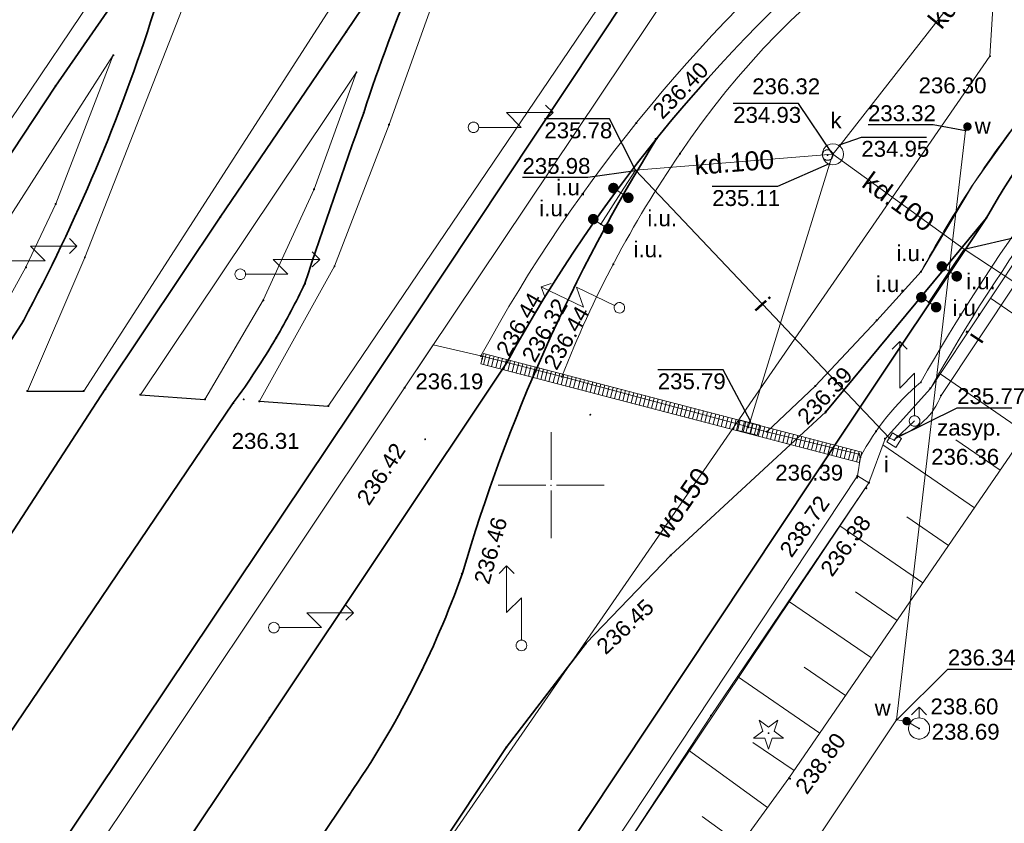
# Model space of a CAD drawing. Header units: metres. Extents: x 6603648 to 6604252, y 5739748 to 5740166.
# Tile 84 of 98: x 6604075 to 6604121, y 5739984 to 5740022. Entities that reach past the tile are written whole.
import ezdxf
from ezdxf.enums import TextEntityAlignment as Align

# ---------------------------------------------------------------- set-up
doc = ezdxf.new("R2010")
doc.units = ezdxf.units.M
doc.header["$PDSIZE"] = 0.75
doc.linetypes.add('ARK_LIN', pattern=[50, 50, 0])
doc.layers.get('0').update_dxf_attribs({"color": 252, "linetype": 'CONTINUOUS'})
for name, color, linetype, lineweight in [('GSLKOU', 252, 'CONTINUOUS', 18), ('GSLKRW', 252, 'CONTINUOUS', 25), ('GSLTTR', 252, 'CONTINUOUS', 35), ('GSPPRB', 252, 'CONTINUOUS', 18), ('GSPRDI', 252, 'CONTINUOUS', 18), ('GSPWPS', 252, 'CONTINUOUS', 13), ('GSPWPS_O', 252, 'CONTINUOUS', 13), ('GSSINN', 252, 'CONTINUOUS', 18), ('GSSPDR', 252, 'CONTINUOUS', 18), ('GSSZSN', 252, 'CONTINUOUS', 18), ('GULIPR', 252, 'CONTINUOUS', 18), ('GULIPR_O', 252, 'CONTINUOUS', 18), ('GULKDK', 252, 'CONTINUOUS', 18), ('GULKDP', 252, 'CONTINUOUS', 18), ('GULKDP_O', 252, 'CONTINUOUS', 18), ('GULWOP', 252, 'CONTINUOUS', 18), ('GULWOP_O', 252, 'CONTINUOUS', 18), ('GUPISL', 252, 'CONTINUOUS', 18), ('GUPIWZ', 252, 'CONTINUOUS', 18), ('GUPIWZ_O', 252, 'CONTINUOUS', 18), ('GUPKKS', 252, 'CONTINUOUS', 18), ('GUPKSD', 252, 'CONTINUOUS', 18), ('GUPKWZ', 252, 'CONTINUOUS', 18), ('GUPKWZ_O', 252, 'CONTINUOUS', 18), ('GUPWDT', 252, 'CONTINUOUS', 18), ('PKT_ARK', 252, 'ARK_LIN', 18)]:
    doc.layers.add(name, color=color, linetype=linetype, lineweight=lineweight)
for name, color, linetype in [('GUPISH', 252, 'CONTINUOUS'), ('GUPISH_O', 252, 'CONTINUOUS'), ('GUPKSH', 252, 'CONTINUOUS'), ('GUPKSH_O', 252, 'CONTINUOUS'), ('GUPKUI', 252, 'CONTINUOUS'), ('GUPKUI_O', 252, 'CONTINUOUS'), ('GUPWSH', 252, 'CONTINUOUS'), ('GUPWSH_O', 252, 'CONTINUOUS'), ('GUPWZA', 252, 'CONTINUOUS'), ('GUPWZA_O', 252, 'CONTINUOUS')]:
    doc.layers.add(name, color=color, linetype=linetype)
doc.styles.add('Arial', font='arial.ttf')

# ---------------------------------------------------------------- blocks, each defined once
blk = doc.blocks.new('GSPPRB0')
blk.add_lwpolyline([(-0.007955, 0.0225), (0.007955, 0.0225), (0.0225, 0.007955), (0.0225, -0.007955), (0.007955, -0.0225), (-0.007955, -0.0225), (-0.0225, -0.007955), (-0.0225, 0.007955)], close=True)
blk = doc.blocks.new('GSPWPS1')
blk.add_hatch(color=256).paths.add_polyline_path([(0, 0.045), (-0.011647, 0.043467), (-0.0225, 0.038971), (-0.03182, 0.03182), (-0.038971, 0.0225), (-0.043467, 0.011647), (-0.045, 0), (-0.043467, -0.011647), (-0.038971, -0.0225), (-0.03182, -0.03182), (-0.0225, -0.038971), (-0.011647, -0.043467), (0, -0.045), (0.011647, -0.043467), (0.0225, -0.038971), (0.03182, -0.03182), (0.038971, -0.0225), (0.043467, -0.011647), (0.045, 0), (0.043467, 0.011647), (0.038971, 0.0225), (0.03182, 0.03182), (0.0225, 0.038971), (0.011647, 0.043467)])
blk = doc.blocks.new('GUPISL1_5')
for points in [[(3.396745, 1.05234), (3.75, 0.7), (3.396745, 0.34766)], [(0.25, 0), (2.25, 0), (1.55, 0.7), (3.75, 0.7)]]:
    blk.add_lwpolyline(points)
blk.add_lwpolyline([(0.25, 0), (0.241481, -0.064705), (0.216506, -0.125), (0.176777, -0.176777), (0.125, -0.216506), (0.064705, -0.241481), (0, -0.25), (-0.064705, -0.241481), (-0.125, -0.216506), (-0.176777, -0.176777), (-0.216506, -0.125), (-0.241481, -0.064705), (-0.25, 0), (-0.241481, 0.064705), (-0.216506, 0.125), (-0.176777, 0.176777), (-0.125, 0.216506), (-0.064705, 0.241481), (0, 0.25), (0.064705, 0.241481), (0.125, 0.216506), (0.176777, 0.176777), (0.216506, 0.125), (0.241481, 0.064705)], close=True)
blk = doc.blocks.new('GUPISH1')
blk.add_hatch(color=256).paths.add_polyline_path([(0, 0.045), (-0.011647, 0.043467), (-0.0225, 0.038971), (-0.03182, 0.03182), (-0.038971, 0.0225), (-0.043467, 0.011647), (-0.045, 0), (-0.043467, -0.011647), (-0.038971, -0.0225), (-0.03182, -0.03182), (-0.0225, -0.038971), (-0.011647, -0.043467), (0, -0.045), (0.011647, -0.043467), (0.0225, -0.038971), (0.03182, -0.03182), (0.038971, -0.0225), (0.043467, -0.011647), (0.045, 0), (0.043467, 0.011647), (0.038971, 0.0225), (0.03182, 0.03182), (0.0225, 0.038971), (0.011647, 0.043467)])
blk = doc.blocks.new('GUPKKS1')
blk.add_lwpolyline([(0.5, -0.25), (-0.5, -0.25), (-0.5, 0.25), (0.5, 0.25)], close=True)
for points in [[(-0.175, -0.25), (-0.175, 0.25)], [(0.175, -0.25), (0.175, 0.25)]]:
    blk.add_lwpolyline(points)
blk = doc.blocks.new('GUPIWZ1_2')
blk.add_lwpolyline([(-0.25, 0.25), (-0.25, -0.25), (0.25, -0.25), (0.25, 0.25)], close=True)
blk = doc.blocks.new('GUPKUI1')
blk.add_hatch(color=256).paths.add_polyline_path([(0, 0.25), (-0.064705, 0.241481), (-0.125, 0.216506), (-0.176777, 0.176777), (-0.216506, 0.125), (-0.241481, 0.064705), (-0.25, 0), (-0.241481, -0.064705), (-0.216506, -0.125), (-0.176777, -0.176777), (-0.125, -0.216506), (-0.064705, -0.241481), (0, -0.25), (0.064705, -0.241481), (0.125, -0.216506), (0.176777, -0.176777), (0.216506, -0.125), (0.241481, -0.064705), (0.25, 0), (0.241481, 0.064705), (0.216506, 0.125), (0.176777, 0.176777), (0.125, 0.216506), (0.064705, 0.241481)])
blk = doc.blocks.new('GUPKSH1')
blk.add_hatch(color=256).paths.add_polyline_path([(0, 0.045), (-0.011647, 0.043467), (-0.0225, 0.038971), (-0.03182, 0.03182), (-0.038971, 0.0225), (-0.043467, 0.011647), (-0.045, 0), (-0.043467, -0.011647), (-0.038971, -0.0225), (-0.03182, -0.03182), (-0.0225, -0.038971), (-0.011647, -0.043467), (0, -0.045), (0.011647, -0.043467), (0.0225, -0.038971), (0.03182, -0.03182), (0.038971, -0.0225), (0.043467, -0.011647), (0.045, 0), (0.043467, 0.011647), (0.038971, 0.0225), (0.03182, 0.03182), (0.0225, 0.038971), (0.011647, 0.043467)])
blk = doc.blocks.new('GUPWSH1')
blk.add_hatch(color=256).paths.add_polyline_path([(0, 0.045), (-0.011647, 0.043467), (-0.0225, 0.038971), (-0.03182, 0.03182), (-0.038971, 0.0225), (-0.043467, 0.011647), (-0.045, 0), (-0.043467, -0.011647), (-0.038971, -0.0225), (-0.03182, -0.03182), (-0.0225, -0.038971), (-0.011647, -0.043467), (0, -0.045), (0.011647, -0.043467), (0.0225, -0.038971), (0.03182, -0.03182), (0.038971, -0.0225), (0.043467, -0.011647), (0.045, 0), (0.043467, 0.011647), (0.038971, 0.0225), (0.03182, 0.03182), (0.0225, 0.038971), (0.011647, 0.043467)])
blk = doc.blocks.new('GUPKSD1_1')
blk.add_lwpolyline([(0.5, 0), (0.482963, -0.12941), (0.433013, -0.25), (0.353553, -0.353553), (0.25, -0.433013), (0.12941, -0.482963), (0, -0.5), (-0.12941, -0.482963), (-0.25, -0.433013), (-0.353553, -0.353553), (-0.433013, -0.25), (-0.482963, -0.12941), (-0.5, 0), (-0.482963, 0.12941), (-0.433013, 0.25), (-0.353553, 0.353553), (-0.25, 0.433013), (-0.12941, 0.482963), (0, 0.5), (0.12941, 0.482963), (0.25, 0.433013), (0.353553, 0.353553), (0.433013, 0.25), (0.482963, 0.12941)], close=True)
blk = doc.blocks.new('GUPKWZ1_1')
blk.add_lwpolyline([(0.25, 0), (0.241481, -0.064705), (0.216506, -0.125), (0.176777, -0.176777), (0.125, -0.216506), (0.064705, -0.241481), (0, -0.25), (-0.064705, -0.241481), (-0.125, -0.216506), (-0.176777, -0.176777), (-0.216506, -0.125), (-0.241481, -0.064705), (-0.25, 0), (-0.241481, 0.064705), (-0.216506, 0.125), (-0.176777, 0.176777), (-0.125, 0.216506), (-0.064705, 0.241481), (0, 0.25), (0.064705, 0.241481), (0.125, 0.216506), (0.176777, 0.176777), (0.216506, 0.125), (0.241481, 0.064705)], close=True)
blk = doc.blocks.new('GUPWDT1')
blk.add_lwpolyline([(0.5, 0), (0.492404, -0.086824), (0.469846, -0.17101), (0.433013, -0.25), (0.383022, -0.321394), (0.321394, -0.383022), (0.25, -0.433013), (0.17101, -0.469846), (0.086824, -0.492404), (0, -0.5), (-0.086824, -0.492404), (-0.17101, -0.469846), (-0.25, -0.433013), (-0.32743, -0.377875), (-0.393027, -0.309079), (-0.444418, -0.229113), (-0.479746, -0.140866), (-0.497736, -0.047528), (-0.497736, 0.047528), (-0.479746, 0.140866), (-0.444418, 0.229113), (-0.393027, 0.309079), (-0.32743, 0.377875), (-0.25, 0.433013), (-0.163534, 0.4725), (-0.071157, 0.494911), (0.023791, 0.499434), (0.117879, 0.485906), (0.207708, 0.454816), (0.290028, 0.407288), (0.361867, 0.34504), (0.420627, 0.27032), (0.464184, 0.185831), (0.490964, 0.094626)], close=True)
for points in [[(0.5, 0), (1, 0)], [(0.646447, 0.353553), (1, 0), (0.646447, -0.353553)]]:
    blk.add_lwpolyline(points)
blk = doc.blocks.new('GUPWZA1')
blk.add_hatch(color=256).paths.add_polyline_path([(0, 0.2), (-0.051764, 0.193185), (-0.1, 0.173205), (-0.141421, 0.141421), (-0.173205, 0.1), (-0.193185, 0.051764), (-0.2, 0), (-0.193185, -0.051764), (-0.173205, -0.1), (-0.141421, -0.141421), (-0.1, -0.173205), (-0.051764, -0.193185), (0, -0.2), (0.051764, -0.193185), (0.1, -0.173205), (0.141421, -0.141421), (0.173205, -0.1), (0.193185, -0.051764), (0.2, 0), (0.193185, 0.051764), (0.173205, 0.1), (0.141421, 0.141421), (0.1, 0.173205), (0.051764, 0.193185)])
blk = doc.blocks.new('GSPRDI1')
blk.add_hatch(color=256).paths.add_polyline_path([(-0.045, 0), (-0.042798, -0.013906), (-0.036406, -0.02645), (-0.02645, -0.036406), (-0.013906, -0.042798), (0, -0.045), (0.013906, -0.042798), (0.02645, -0.036406), (0.036406, -0.02645), (0.042798, -0.013906), (0.045, 0), (0.042798, 0.013906), (0.036406, 0.02645), (0.02645, 0.036406), (0.013906, 0.042798), (0, 0.045), (-0.013906, 0.042798), (-0.02645, 0.036406), (-0.036406, 0.02645), (-0.042798, 0.013906)])
blk.add_lwpolyline([(0.088531, -0.272471), (-0.231778, -0.713338), (-0.231778, -0.168396), (-0.750048, 0), (-0.231778, 0.168396), (-0.231778, 0.713338), (0.088531, 0.272471), (0.606801, 0.440867), (0.286493, 0), (0.606801, -0.440867)], close=True)
blk = doc.blocks.new('GULKDK2')
blk.add_lwpolyline([(0, 0.25), (0, -0.25)])
blk = doc.blocks.new('GULKDK1')
blk.add_lwpolyline([(0, 0.25), (0, -0.25)])
blk = doc.blocks.new('ASS_SYM', base_point=(826.5, 303.25))
at = {"layer": 'PKT_ARK'}
for p, q in [((826.5, 303.5), (826.5, 305.75)), ((826.25, 303.25), (824, 303.25)), ((826.5, 303), (826.5, 300.75)), ((826.75, 303.25), (829, 303.25))]:
    blk.add_line(p, q, dxfattribs=at)
blk.add_point((826.5, 303.25), dxfattribs=at)
blk.add_point((826.5, 303.25), dxfattribs=at)

msp = doc.modelspace()

# ---------------------------------------------------------------- linework, layer by layer
at = {"layer": 'GSLKOU'}
msp.add_lwpolyline([(6604080.429, 5740042.181, 0.085409), (6604054.83, 5740005.921)], format="xyb", dxfattribs=at)
for points in [[(6604111.262, 5740035.897), (6604089.482, 5740003.734)], [(6604086.892, 5740035.649), (6604066.338, 5740005.171)], [(6604097.368, 5740034.608), (6604077.945, 5740004.443)], [(6604109.255, 5740028.746), (6604093.086, 5740004.597)], [(6604077.999, 5740010.746), (6604083.366, 5740024.436)], [(6604092.356, 5740017.015), (6604094.563, 5740023.19)], [(6604079.338, 5740020.285), (6604069.523, 5740004.975)], [(6604079.338, 5740020.285), (6604076.628, 5740013.269)], [(6604090.817, 5740019.484), (6604080.619, 5740004.267)], [(6604090.817, 5740019.484), (6604088.817, 5740013.963)], [(6604089.78, 5740010.332), (6604092.356, 5740017.015)], [(6604088.817, 5740013.963), (6604086.421, 5740008.724)], [(6604076.628, 5740013.269), (6604075.218, 5740010.28)], [(6604075.285, 5740004.44), (6604077.999, 5740010.746)], [(6604086.237, 5740003.959), (6604089.78, 5740010.332)], [(6604075.218, 5740010.28), (6604072.274, 5740004.96)], [(6604086.421, 5740008.724), (6604083.664, 5740004.048)], [(6604093.086, 5740004.597), (6604076.704, 5739980.064)]]:
    msp.add_lwpolyline(points, dxfattribs=at)
at = {"layer": 'GSLKRW'}
for points in [[(6604075.285, 5740004.44), (6604077.945, 5740004.443)], [(6604080.619, 5740004.267), (6604083.664, 5740004.048)], [(6604086.237, 5740003.959), (6604089.482, 5740003.734)]]:
    msp.add_lwpolyline(points, dxfattribs=at)
at = {"layer": 'GSLTTR'}
for points in [[(6603988.42, 5739886.55), (6603991.303, 5739890.865), (6604023.837, 5739939.292), (6604065.917, 5740002.624), (6604072.534, 5740012.685), (6604076.612, 5740018.821), (6604082.389, 5740027.166), (6604086.231, 5740032.934, -0.030294), (6604088.794, 5740036.545, -0.037312), (6604091.718, 5740039.765, -0.041144), (6604094.299, 5740041.943, -0.051603), (6604097.708, 5740043.908, -0.122064), (6604106.259, 5740045.477)], [(6603999.06, 5739884.56), (6604000.874, 5739887.149), (6604003.534, 5739890.922), (6604033.772, 5739936.159), (6604072.855, 5739995.164), (6604078.961, 5740004.529), (6604084.388, 5740012.651), (6604090.336, 5740021.395), (6604093.78, 5740026.499), (6604097.532, 5740031.903, -0.032857), (6604100.24, 5740035.912, -0.035525), (6604102.327, 5740038.371, -0.03355), (6604104.563, 5740040.372, -0.042497), (6604107.542, 5740042.337, -0.035941), (6604110.064, 5740043.501, -0.068269), (6604116.367, 5740044.842)], [(6604011.06, 5739884.38), (6604013.255, 5739887.694), (6604015.852, 5739891.294), (6604045.698, 5739935.978), (6604073.098, 5739977.38), (6604090.594, 5740003.492), (6604106.464, 5740027.397), (6604109.13, 5740031.475), (6604110.821, 5740033.956, -0.022319), (6604112.027, 5740035.531, -0.019637), (6604114.092, 5740037.68, -0.034636), (6604116.604, 5740039.893, -0.026272), (6604118.308, 5740041.083, -0.035138), (6604120.959, 5740042.469, -0.094316), (6604127.74, 5740044.087)], [(6604017.25, 5739884.72), (6604019.542, 5739888.479), (6604041.946, 5739922.022), (6604058.56, 5739946.898), (6604075.369, 5739972.065), (6604086.721, 5739989.026), (6604097.922, 5740005.804, -0.096804), (6604115.527, 5740026.956, -0.168892), (6604141.008, 5740033.938), (6604146.464, 5740033.212), (6604158.149, 5740031.111)], [(6603994.14, 5739886.13), (6603997.684, 5739890.914), (6604029.07, 5739938.047), (6604071.587, 5740002.296), (6604075.098, 5740007.755, 0.045916), (6604081.255, 5740022.341), (6604083.158, 5740026.83), (6604086.231, 5740032.934)], [(6604005.45, 5739884.82), (6604006.874, 5739886.945), (6604010.097, 5739891.21), (6604040.301, 5739936.711), (6604072.91, 5739986.043), (6604085.005, 5740003.884, 0.026806), (6604087.03, 5740006.956, 0.019655), (6604088.383, 5740009.511, -0.007442), (6604091.159, 5740017.57, -0.02376), (6604093.63, 5740024.159, -0.031122), (6604097.532, 5740031.903)], [(6604032.41, 5739880.25), (6604054.781, 5739913.861), (6604072.452, 5739940.45), (6604087.852, 5739963.584), (6604101.681, 5739984.273), (6604113.86, 5740002.603), (6604120.541, 5740012.609, -0.107183), (6604132.569, 5740026.072, -0.072174), (6604141.469, 5740030.422, -0.140687), (6604158.149, 5740031.111)], [(6604022.89, 5739884.17), (6604046.322, 5739919.289), (6604062.842, 5739944.073), (6604079.604, 5739969.129), (6604090.475, 5739985.376, 0.065676), (6604095.817, 5739995.845, -0.067449), (6604104.997, 5740016.373)], [(6604028.87, 5739875.69), (6604031.08, 5739880.92), (6604034.512, 5739890.155, -0.066626), (6604039.56, 5739900.023), (6604050.45, 5739916.389), (6604066.991, 5739941.201), (6604083.749, 5739966.412), (6604097.887, 5739987.625), (6604101.654, 5739992.541), (6604105.647, 5739996.692), (6604112.958, 5740003.465), (6604120.541, 5740012.609)]]:
    msp.add_lwpolyline(points, format="xyb", dxfattribs=at)
at = {"layer": 'GSSINN'}
for points in [[(6604129.31, 5740031.748, 0.190346), (6604106.077, 5740015.639, 0.057005), (6604100.507, 5740005.126), (6604096.686, 5740006.099, -0.095988), (6604114.752, 5740027.946, -0.168163), (6604140.824, 5740035.17)], [(6604129.703, 5740021.584, 0.058893), (6604117.446, 5740004.855, 0.100209), (6604114.596, 5740001.317), (6604114.523, 5740001.466), (6604110.181, 5740002.519), (6604112.468, 5740004.675), (6604115.367, 5740007.774), (6604117.461, 5740010.076, -0.041425), (6604122.235, 5740017.443, -0.094111)]]:
    msp.add_lwpolyline(points, format="xyb", dxfattribs=at)
msp.add_lwpolyline([(6604143.571, 5740032.324, 0.083878), (6604131.894, 5740027.079, 0.094111), (6604122.235, 5740017.443), (6604119.928, 5740014.215), (6604117.461, 5740010.076), (6604115.367, 5740007.774), (6604112.468, 5740004.675), (6604110.181, 5740002.519), (6604100.507, 5740005.126, -0.057005), (6604106.077, 5740015.639, -0.190346), (6604129.31, 5740031.748, -0.113901)], format="xyb", close=True, dxfattribs=at)
msp.add_lwpolyline([(6604013.458, 5739879.426), (6604010.502, 5739879.656), (6604009.324, 5739879.559), (6604012.968, 5739884.877), (6604026.963, 5739905.732), (6604060.931, 5739956.563), (6604076.704, 5739980.064), (6604093.086, 5740004.597), (6604094.44, 5740006.62), (6604096.686, 5740006.099), (6604100.507, 5740005.126), (6604110.181, 5740002.519), (6604114.523, 5740001.466), (6604114.596, 5740001.317), (6604114.454, 5740000.434), (6604102.959, 5739983.07), (6604073.965, 5739939.56), (6604056.177, 5739912.828), (6604036.828, 5739883.655), (6604036.763, 5739882.923)], dxfattribs=at)
at = {"layer": 'GSSPDR'}
msp.add_lwpolyline([(6604146.852, 5740029.339, 0.115754), (6604133.339, 5740023.827, 0.277899), (6604130.11, 5740021.242, 0.060732), (6604117.902, 5740004.564), (6604115.759, 5740002.191), (6604115, 5740000.115), (6604114.454, 5740000.434), (6604114.596, 5740001.317, -0.100209), (6604117.446, 5740004.855, -0.058893), (6604129.703, 5740021.584, -0.264356), (6604133.06, 5740024.272, -0.11727), (6604146.781, 5740029.858)], format="xyb", dxfattribs=at)
msp.add_lwpolyline([(6604036.828, 5739883.655), (6604056.177, 5739912.828), (6604073.965, 5739939.56), (6604102.959, 5739983.07), (6604114.454, 5740000.434), (6604115, 5740000.115), (6604103.385, 5739982.779), (6604074.421, 5739939.299), (6604056.603, 5739912.547), (6604037.448, 5739883.637)], dxfattribs=at)
at = {"layer": 'GSSZSN'}
msp.add_lwpolyline([(6604182.964, 5739963.309), (6604188.85, 5739989.002), (6604188.367, 5739989.153), (6604190.043, 5739996.868), (6604188.715, 5740007.223), (6604183.339, 5740018.428, 0.227871), (6604179.115, 5740022.564, 0.119465), (6604162.101, 5740028.084, 0.158165), (6604155.908, 5740029.161, 0.0749), (6604146.852, 5740029.339, 0.115754), (6604133.339, 5740023.827, 0.277899), (6604130.11, 5740021.242, 0.060732), (6604117.902, 5740004.564), (6604115.759, 5740002.191), (6604115, 5740000.115), (6604103.385, 5739982.779), (6604074.421, 5739939.299), (6604056.603, 5739912.547), (6604042.071, 5739888.561)], format="xyb", dxfattribs=at)
for points in [[(6604182.964, 5739963.309), (6604188.85, 5739989.002), (6604188.367, 5739989.153), (6604190.043, 5739996.868), (6604188.715, 5740007.223), (6604183.339, 5740018.428), (6604181.229, 5740021.396), (6604169.378, 5740026.81), (6604162.101, 5740028.084), (6604158.798, 5740029.158), (6604155.908, 5740029.161), (6604152.679, 5740029.536), (6604146.852, 5740029.339), (6604142.113, 5740028.214), (6604133.339, 5740023.827), (6604131.592, 5740023.152), (6604130.11, 5740021.242), (6604125.116, 5740015.411), (6604117.902, 5740004.564), (6604115.759, 5740002.191), (6604115, 5740000.115), (6604107.549, 5739989.133), (6604103.385, 5739982.779)], [(6604087.762, 5739953.85), (6604111.219, 5739986.176), (6604127.186, 5740009.441), (6604135.47, 5740017.309), (6604143.577, 5740020.052), (6604147.61, 5740020.943), (6604151.546, 5740020.721), (6604153.7, 5740021.555), (6604165.314, 5740020.447), (6604168.92, 5740020.209), (6604174.067, 5740018.432), (6604178.825, 5740014.567), (6604181.418, 5740009.988), (6604182.809, 5740006.935), (6604183.193, 5740004.752), (6604183.062, 5739980.375)], [(6604124.836, 5740006.017), (6604120.739, 5740008.829)], [(6604122.405, 5740002.475), (6604118.359, 5740005.252)], [(6604121.189, 5740000.704), (6604119.099, 5740002.139)], [(6604119.974, 5739998.932), (6604115.652, 5740001.899)], [(6604118.758, 5739997.161), (6604116.793, 5739998.51)], [(6604117.543, 5739995.39), (6604113.621, 5739998.082)], [(6604115.112, 5739991.848), (6604111.208, 5739994.527)], [(6604116.327, 5739993.619), (6604114.371, 5739994.962)], [(6604113.896, 5739990.077), (6604111.949, 5739991.413)], [(6604112.68, 5739988.306), (6604108.796, 5739990.972)], [(6604111.465, 5739986.535), (6604109.527, 5739987.864)], [(6604110.212, 5739984.789), (6604106.478, 5739987.499)], [(6604108.951, 5739983.051), (6604107.125, 5739984.375)]]:
    msp.add_lwpolyline(points, dxfattribs=at)
at = {"layer": 'GULIPR'}
msp.add_lwpolyline([(6604103.982, 5740014.857), (6604115.958, 5740002.231), (6604116.192, 5740002.126), (6604116.335, 5740002.32, 0.238916), (6604118.399, 5740004.234), (6604121.923, 5740009.526), (6604119.49, 5740011.137)], format="xyb", dxfattribs=at)
msp.add_lwpolyline([(6604116.192, 5740002.126), (6604117.152, 5740003.029)], dxfattribs=at)
at = {"layer": 'GULKDK'}
for points in [[(6604096.812, 5740006.212), (6604114.659, 5740001.559)], [(6604096.686, 5740005.729), (6604114.533, 5740001.075)]]:
    msp.add_lwpolyline(points, dxfattribs=at)
at = {"layer": 'GULKDP'}
for points in [[(6604131.243, 5740038.578), (6604113.64, 5740016.05), (6604113.299, 5740015.614), (6604113.136, 5740015.141), (6604109.387, 5740003.012), (6604109.297, 5740002.721)], [(6604113.299, 5740015.614), (6604103.982, 5740014.857), (6604103.293, 5740013.792), (6604102.343, 5740012.324)], [(6604117.82, 5740008.633), (6604118.791, 5740010.089), (6604119.49, 5740011.137), (6604113.299, 5740015.614)], [(6604103.645, 5740013.564), (6604103.293, 5740013.792), (6604102.94, 5740014.02)], [(6604102.695, 5740012.096), (6604102.343, 5740012.324), (6604101.99, 5740012.552)], [(6604119.141, 5740009.856), (6604118.791, 5740010.089), (6604118.442, 5740010.322)], [(6604118.17, 5740008.4), (6604117.82, 5740008.633), (6604117.471, 5740008.866)]]:
    msp.add_lwpolyline(points, dxfattribs=at)
at = {"layer": 'GULWOP'}
for points in [[(6604083.559, 5739966.367), (6604091.567, 5739978.051), (6604120.708, 5740020.243), (6604121.231, 5740028.806), (6604121.348, 5740030.728), (6604122.24, 5740045.599), (6604123.727, 5740070.204), (6604124.765, 5740087.278)], [(6604006.988, 5739840.306), (6604007.343, 5739841.215), (6604017.214, 5739840.253), (6604058.918, 5739902.851), (6604116.295, 5739988.929), (6604119.558, 5740016.73), (6604119.645, 5740016.921)], [(6604117.363, 5739988.52), (6604116.776, 5739988.868), (6604116.295, 5739988.929)]]:
    msp.add_lwpolyline(points, dxfattribs=at)
at = {"layer": 'GUPISH_O', "flags": 128}
for points in [[(6604103.983, 5740014.826), (6604101.732, 5740014.516), (6604098.652, 5740014.516)], [(6604116.323, 5740002.251), (6604119.163, 5740003.654), (6604122.243, 5740003.654)]]:
    msp.add_lwpolyline(points, dxfattribs=at)
at = {"layer": 'GUPKSH_O', "flags": 128}
for points in [[(6604113.268, 5740015.657), (6604111.675, 5740018.017), (6604108.595, 5740018.017)], [(6604103.982, 5740014.857), (6604102.763, 5740017.29), (6604099.683, 5740017.29)], [(6604113.611, 5740016.061), (6604114.64, 5740016.42), (6604117.72, 5740016.42)], [(6604113.117, 5740015.159), (6604110.684, 5740014.097), (6604107.604, 5740014.097)], [(6604119.49, 5740011.137), (6604122.209, 5740011.766), (6604125.289, 5740011.766)], [(6604109.416, 5740003.021), (6604108.115, 5740005.45), (6604105.035, 5740005.45)]]:
    msp.add_lwpolyline(points, dxfattribs=at)
at = {"layer": 'GUPWSH_O', "flags": 128}
for points in [[(6604119.555, 5740016.725), (6604118.034, 5740017.003), (6604114.954, 5740017.003)], [(6604116.287, 5739988.898), (6604118.721, 5739991.324), (6604121.801, 5739991.324)]]:
    msp.add_lwpolyline(points, dxfattribs=at)

# ---------------------------------------------------------------- block references
at = {"layer": 'GSPPRB', "rotation": 90}
for p in [(6604090.336, 5740021.395), (6604079.338, 5740020.285), (6604120.708, 5740020.243), (6604090.817, 5740019.484), (6604076.612, 5740018.821), (6604091.159, 5740017.57), (6604092.356, 5740017.015), (6604104.018, 5740017.088), (6604104.997, 5740016.373), (6604106.077, 5740015.639), (6604088.817, 5740013.963), (6604076.628, 5740013.269), (6604084.388, 5740012.651), (6604120.541, 5740012.609), (6604076.991, 5740011.511), (6604077.999, 5740010.746), (6604089.78, 5740010.332), (6604102.931, 5740010.425), (6604075.218, 5740010.28), (6604117.461, 5740010.076), (6604088.383, 5740009.511), (6604086.421, 5740008.724), (6604075.098, 5740007.755), (6604115.367, 5740007.774), (6604087.03, 5740006.956), (6604096.686, 5740006.099), (6604097.922, 5740005.804), (6604099.285, 5740005.441), (6604100.507, 5740005.126), (6604117.446, 5740004.855), (6604075.285, 5740004.44), (6604077.945, 5740004.443), (6604078.961, 5740004.529), (6604080.619, 5740004.267), (6604093.086, 5740004.597), (6604112.468, 5740004.675), (6604117.902, 5740004.564), (6604083.664, 5740004.048), (6604085.005, 5740003.884), (6604086.237, 5740003.959), (6604089.482, 5740003.734), (6604090.594, 5740003.492), (6604112.958, 5740003.465), (6604110.181, 5740002.519), (6604113.86, 5740002.603), (6604115.332, 5740002.542), (6604117.374, 5740002.843), (6604115.759, 5740002.191), (6604114.523, 5740001.466), (6604114.596, 5740001.317), (6604114.454, 5740000.434), (6604115, 5740000.115), (6604105.647, 5739996.692), (6604095.817, 5739995.845), (6604101.654, 5739992.541), (6604093.913, 5739991.286), (6604086.721, 5739989.026), (6604107.549, 5739989.133), (6604097.887, 5739987.625), (6604111.219, 5739986.176), (6604090.475, 5739985.376), (6604101.681, 5739984.273)]:
    msp.add_blockref('GSPPRB0', p, dxfattribs=at)
at = {"layer": 'GSPRDI', "rotation": 90}
msp.add_blockref('GSPRDI1', (6604110.26, 5739988.3), dxfattribs=at)
at = {"layer": 'GSPWPS', "rotation": 90}
for p in [(6604104.93, 5740016.339), (6604097.942, 5740005.844), (6604099.277, 5740005.359), (6604085.495, 5740004.05), (6604101.849, 5740003.325), (6604112.96, 5740003.426), (6604094.055, 5740002.166), (6604114.437, 5740000.355), (6604114.875, 5739999.856), (6604095.784, 5739995.814), (6604101.602, 5739992.53), (6604111.279, 5739986.148)]:
    msp.add_blockref('GSPWPS1', p, dxfattribs=at)
at = {"layer": 'GULKDK', "rotation": 345.3865737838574}
for name, p in [('GULKDK1', (6604096.749, 5740005.971)), ('GULKDK2', (6604096.867, 5740005.94)), ('GULKDK2', (6604096.867, 5740005.94)), ('GULKDK2', (6604097.06, 5740005.889)), ('GULKDK2', (6604097.06, 5740005.889)), ('GULKDK2', (6604097.254, 5740005.839)), ('GULKDK2', (6604097.254, 5740005.839)), ('GULKDK2', (6604097.448, 5740005.788)), ('GULKDK2', (6604097.448, 5740005.788)), ('GULKDK2', (6604097.641, 5740005.738)), ('GULKDK2', (6604097.641, 5740005.738)), ('GULKDK2', (6604097.835, 5740005.687)), ('GULKDK2', (6604097.835, 5740005.687)), ('GULKDK2', (6604098.028, 5740005.637)), ('GULKDK2', (6604098.028, 5740005.637)), ('GULKDK2', (6604098.222, 5740005.587)), ('GULKDK2', (6604098.222, 5740005.587)), ('GULKDK2', (6604098.415, 5740005.536)), ('GULKDK2', (6604098.415, 5740005.536)), ('GULKDK2', (6604098.609, 5740005.486)), ('GULKDK2', (6604098.609, 5740005.486)), ('GULKDK2', (6604098.802, 5740005.435)), ('GULKDK2', (6604098.802, 5740005.435)), ('GULKDK2', (6604098.996, 5740005.385)), ('GULKDK2', (6604098.996, 5740005.385)), ('GULKDK2', (6604099.189, 5740005.334)), ('GULKDK2', (6604099.189, 5740005.334)), ('GULKDK2', (6604099.383, 5740005.284)), ('GULKDK2', (6604099.383, 5740005.284)), ('GULKDK2', (6604099.576, 5740005.233)), ('GULKDK2', (6604099.576, 5740005.233)), ('GULKDK2', (6604099.77, 5740005.183)), ('GULKDK2', (6604099.77, 5740005.183)), ('GULKDK2', (6604099.963, 5740005.132)), ('GULKDK2', (6604099.963, 5740005.132)), ('GULKDK2', (6604100.157, 5740005.082)), ('GULKDK2', (6604100.157, 5740005.082)), ('GULKDK2', (6604100.35, 5740005.031)), ('GULKDK2', (6604100.35, 5740005.031)), ('GULKDK2', (6604100.544, 5740004.981)), ('GULKDK2', (6604100.544, 5740004.981)), ('GULKDK2', (6604100.738, 5740004.931)), ('GULKDK2', (6604100.738, 5740004.931)), ('GULKDK2', (6604100.931, 5740004.88)), ('GULKDK2', (6604100.931, 5740004.88)), ('GULKDK2', (6604101.125, 5740004.83)), ('GULKDK2', (6604101.125, 5740004.83)), ('GULKDK2', (6604101.318, 5740004.779)), ('GULKDK2', (6604101.318, 5740004.779)), ('GULKDK2', (6604101.512, 5740004.729)), ('GULKDK2', (6604101.512, 5740004.729)), ('GULKDK2', (6604101.705, 5740004.678)), ('GULKDK2', (6604101.705, 5740004.678)), ('GULKDK2', (6604101.899, 5740004.628)), ('GULKDK2', (6604101.899, 5740004.628)), ('GULKDK2', (6604102.092, 5740004.577)), ('GULKDK2', (6604102.092, 5740004.577)), ('GULKDK2', (6604102.286, 5740004.527)), ('GULKDK2', (6604102.286, 5740004.527)), ('GULKDK2', (6604102.479, 5740004.476)), ('GULKDK2', (6604102.479, 5740004.476)), ('GULKDK2', (6604102.673, 5740004.426)), ('GULKDK2', (6604102.673, 5740004.426)), ('GULKDK2', (6604102.866, 5740004.375)), ('GULKDK2', (6604102.866, 5740004.375)), ('GULKDK2', (6604103.06, 5740004.325)), ('GULKDK2', (6604103.06, 5740004.325)), ('GULKDK2', (6604103.253, 5740004.275)), ('GULKDK2', (6604103.253, 5740004.275)), ('GULKDK2', (6604103.447, 5740004.224)), ('GULKDK2', (6604103.447, 5740004.224)), ('GULKDK2', (6604103.64, 5740004.174)), ('GULKDK2', (6604103.64, 5740004.174)), ('GULKDK2', (6604103.834, 5740004.123)), ('GULKDK2', (6604103.834, 5740004.123)), ('GULKDK2', (6604104.028, 5740004.073)), ('GULKDK2', (6604104.028, 5740004.073)), ('GULKDK2', (6604104.221, 5740004.022)), ('GULKDK2', (6604104.221, 5740004.022)), ('GULKDK2', (6604104.415, 5740003.972)), ('GULKDK2', (6604104.415, 5740003.972)), ('GULKDK2', (6604104.608, 5740003.921)), ('GULKDK2', (6604104.608, 5740003.921)), ('GULKDK2', (6604104.802, 5740003.871)), ('GULKDK2', (6604104.802, 5740003.871)), ('GULKDK2', (6604104.995, 5740003.82)), ('GULKDK2', (6604104.995, 5740003.82)), ('GULKDK2', (6604105.189, 5740003.77)), ('GULKDK2', (6604105.189, 5740003.77)), ('GULKDK2', (6604105.382, 5740003.72)), ('GULKDK2', (6604105.382, 5740003.72)), ('GULKDK2', (6604105.576, 5740003.669)), ('GULKDK2', (6604105.576, 5740003.669)), ('GULKDK2', (6604105.769, 5740003.619)), ('GULKDK2', (6604105.769, 5740003.619)), ('GULKDK2', (6604105.963, 5740003.568)), ('GULKDK2', (6604105.963, 5740003.568)), ('GULKDK2', (6604106.156, 5740003.518)), ('GULKDK2', (6604106.156, 5740003.518)), ('GULKDK2', (6604106.35, 5740003.467)), ('GULKDK2', (6604106.35, 5740003.467)), ('GULKDK2', (6604106.543, 5740003.417)), ('GULKDK2', (6604106.543, 5740003.417)), ('GULKDK2', (6604106.737, 5740003.366)), ('GULKDK2', (6604106.737, 5740003.366)), ('GULKDK2', (6604106.93, 5740003.316)), ('GULKDK2', (6604106.93, 5740003.316)), ('GULKDK2', (6604107.124, 5740003.265)), ('GULKDK2', (6604107.124, 5740003.265)), ('GULKDK2', (6604107.318, 5740003.215)), ('GULKDK2', (6604107.318, 5740003.215)), ('GULKDK2', (6604107.511, 5740003.164)), ('GULKDK2', (6604107.511, 5740003.164)), ('GULKDK2', (6604107.705, 5740003.114)), ('GULKDK2', (6604107.705, 5740003.114)), ('GULKDK2', (6604107.898, 5740003.064)), ('GULKDK2', (6604107.898, 5740003.064)), ('GULKDK2', (6604108.092, 5740003.013)), ('GULKDK2', (6604108.092, 5740003.013)), ('GULKDK2', (6604108.285, 5740002.963)), ('GULKDK2', (6604108.285, 5740002.963)), ('GULKDK2', (6604108.479, 5740002.912)), ('GULKDK2', (6604108.479, 5740002.912)), ('GULKDK2', (6604108.672, 5740002.862)), ('GULKDK2', (6604108.672, 5740002.862)), ('GULKDK2', (6604108.866, 5740002.811)), ('GULKDK2', (6604108.866, 5740002.811)), ('GULKDK2', (6604109.059, 5740002.761)), ('GULKDK2', (6604109.059, 5740002.761)), ('GULKDK2', (6604109.253, 5740002.71)), ('GULKDK2', (6604109.253, 5740002.71)), ('GULKDK2', (6604109.446, 5740002.66)), ('GULKDK2', (6604109.446, 5740002.66)), ('GULKDK2', (6604109.64, 5740002.609)), ('GULKDK2', (6604109.64, 5740002.609)), ('GULKDK2', (6604109.833, 5740002.559)), ('GULKDK2', (6604109.833, 5740002.559)), ('GULKDK2', (6604110.027, 5740002.508)), ('GULKDK2', (6604110.027, 5740002.508)), ('GULKDK2', (6604110.221, 5740002.458)), ('GULKDK2', (6604110.221, 5740002.458)), ('GULKDK2', (6604110.414, 5740002.408)), ('GULKDK2', (6604110.414, 5740002.408)), ('GULKDK2', (6604110.608, 5740002.357)), ('GULKDK2', (6604110.608, 5740002.357)), ('GULKDK2', (6604110.801, 5740002.307)), ('GULKDK2', (6604110.801, 5740002.307)), ('GULKDK2', (6604110.995, 5740002.256)), ('GULKDK2', (6604110.995, 5740002.256)), ('GULKDK2', (6604111.188, 5740002.206)), ('GULKDK2', (6604111.188, 5740002.206)), ('GULKDK2', (6604111.382, 5740002.155)), ('GULKDK2', (6604111.382, 5740002.155)), ('GULKDK2', (6604111.575, 5740002.105)), ('GULKDK2', (6604111.575, 5740002.105)), ('GULKDK2', (6604111.769, 5740002.054)), ('GULKDK2', (6604111.769, 5740002.054)), ('GULKDK2', (6604111.962, 5740002.004)), ('GULKDK2', (6604111.962, 5740002.004)), ('GULKDK2', (6604112.156, 5740001.953)), ('GULKDK2', (6604112.156, 5740001.953)), ('GULKDK2', (6604112.349, 5740001.903)), ('GULKDK2', (6604112.349, 5740001.903)), ('GULKDK2', (6604112.543, 5740001.853)), ('GULKDK2', (6604112.543, 5740001.853)), ('GULKDK2', (6604112.736, 5740001.802)), ('GULKDK2', (6604112.736, 5740001.802)), ('GULKDK2', (6604112.93, 5740001.752)), ('GULKDK2', (6604112.93, 5740001.752)), ('GULKDK2', (6604113.123, 5740001.701)), ('GULKDK2', (6604113.123, 5740001.701)), ('GULKDK2', (6604113.317, 5740001.651)), ('GULKDK2', (6604113.317, 5740001.651)), ('GULKDK2', (6604113.511, 5740001.6)), ('GULKDK2', (6604113.511, 5740001.6)), ('GULKDK2', (6604113.704, 5740001.55)), ('GULKDK2', (6604113.704, 5740001.55)), ('GULKDK2', (6604113.898, 5740001.499)), ('GULKDK2', (6604113.898, 5740001.499)), ('GULKDK2', (6604114.091, 5740001.449)), ('GULKDK2', (6604114.091, 5740001.449)), ('GULKDK2', (6604114.285, 5740001.398)), ('GULKDK2', (6604114.285, 5740001.398)), ('GULKDK2', (6604114.478, 5740001.348)), ('GULKDK2', (6604114.478, 5740001.348)), ('GULKDK1', (6604114.596, 5740001.317))]:
    msp.add_blockref(name, p, dxfattribs=at)
at = {"layer": 'GUPISH', "rotation": 90}
for p in [(6604103.982, 5740014.857), (6604119.49, 5740011.137), (6604118.399, 5740004.234), (6604115.958, 5740002.231), (6604116.192, 5740002.126), (6604116.335, 5740002.32)]:
    msp.add_blockref('GUPISH1', p, dxfattribs=at)
at = {"layer": 'GUPISL'}
for p, rotation in [((6604096.34, 5740016.885), 359.9999974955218), ((6604073.877, 5740010.583), 359.9999974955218), ((6604085.334, 5740009.953), 359.9999974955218), ((6604103.222, 5740008.371), 154.4998705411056), ((6604117.152, 5740003.029), 90), ((6604098.6, 5739992.44), 90), ((6604086.92, 5739993.28), 359.9999974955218)]:
    msp.add_blockref('GUPISL1_5', p, dxfattribs=dict(at, rotation=rotation))
at = {"layer": 'GUPIWZ', "rotation": 327.4166142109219}
msp.add_blockref('GUPIWZ1_2', (6604116.192, 5740002.126), dxfattribs=at)
at = {"layer": 'GUPKKS', "rotation": 345.7365476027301}
msp.add_blockref('GUPKKS1', (6604109.297, 5740002.721), dxfattribs=at)
at = {"layer": 'GUPKSD', "rotation": 90}
msp.add_blockref('GUPKSD1_1', (6604113.299, 5740015.614), dxfattribs=at)
at = {"layer": 'GUPKSH', "rotation": 90}
for p in [(6604113.64, 5740016.05), (6604113.05, 5740015.579), (6604113.299, 5740015.614), (6604113.136, 5740015.141), (6604103.982, 5740014.857), (6604102.343, 5740012.324), (6604119.49, 5740011.137), (6604117.82, 5740008.633), (6604096.749, 5740005.971), (6604109.387, 5740003.012), (6604109.297, 5740002.721), (6604114.596, 5740001.317)]:
    msp.add_blockref('GUPKSH1', p, dxfattribs=at)
at = {"layer": 'GUPKUI', "rotation": 90}
for p in [(6604102.94, 5740014.02), (6604103.645, 5740013.564), (6604101.99, 5740012.552), (6604102.695, 5740012.096), (6604118.442, 5740010.322), (6604119.141, 5740009.856), (6604117.471, 5740008.866), (6604118.17, 5740008.4)]:
    msp.add_blockref('GUPKUI1', p, dxfattribs=at)
at = {"layer": 'GUPKWZ', "rotation": 90}
msp.add_blockref('GUPKWZ1_1', (6604113.05, 5740015.579), dxfattribs=at)
at = {"layer": 'GUPWDT', "rotation": 90}
msp.add_blockref('GUPWDT1', (6604117.363, 5739988.52), dxfattribs=at)
at = {"layer": 'GUPWSH', "rotation": 90}
for p in [(6604119.645, 5740016.921), (6604119.558, 5740016.73), (6604116.295, 5739988.929), (6604116.776, 5739988.868), (6604117.363, 5739988.52)]:
    msp.add_blockref('GUPWSH1', p, dxfattribs=at)
at = {"layer": 'GUPWZA'}
for p, rotation in [((6604119.645, 5740016.921), 334.388516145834), ((6604116.776, 5739988.868), 322.9740542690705)]:
    msp.add_blockref('GUPWZA1', p, dxfattribs=dict(at, rotation=rotation))
at = {"layer": 'PKT_ARK'}
msp.add_blockref('ASS_SYM', (6604100, 5740000), dxfattribs=at)

# ---------------------------------------------------------------- texts
at = {"layer": 'GSPWPS_O', "style": 'Arial'}
for s, rotation, p in [('236.40', 45.6256, (6604105.251, 5740017.225)), ('236.44', 60.2238, (6604098.013, 5740006.015)), ('236.32', 60.2238, (6604099.227, 5740005.738)), ('236.44', 60.2238, (6604100.258, 5740005.38)), ('236.39', 46.9166, (6604112.095, 5740002.806)), ('236.31', 360, (6604084.927, 5740001.713)), ('236.42', 56.5204, (6604091.406, 5739998.988)), ('238.72', 54.8659, (6604111.344, 5739996.537)), ('236.46', 74.2179, (6604097.07, 5739995.276)), ('236.38', 54.1557, (6604113.26, 5739995.631)), ('236.45', 42.9395, (6604102.575, 5739991.964)), ('238.80', 54.0435, (6604112.073, 5739985.36))]:
    msp.add_text(s, height=0.75, rotation=rotation, dxfattribs=at).set_placement(p)
at = {"layer": 'GULIPR_O', "style": 'Arial'}
for rotation, p in [(312.3357, (6604109.638, 5740008.241)), (56.6198, (6604120.374, 5740006.741))]:
    msp.add_text('i', height=0.9, rotation=rotation, dxfattribs=at).set_placement(p, align=Align.CENTER)
at = {"layer": 'GULKDP_O', "style": 'Arial'}
for s, rotation, p in [('kd.250', 50.8489, (6604119.608, 5740022.923)), ('kd.100', 4.644, (6604108.677, 5740014.787)), ('kd.100', 324.1291, (6604116.131, 5740013.011))]:
    msp.add_text(s, height=0.9, rotation=rotation, dxfattribs=at).set_placement(p, align=Align.CENTER)
at = {"layer": 'GULWOP_O', "style": 'Arial'}
msp.add_text('wo150', height=0.9, rotation=55.3686, dxfattribs=at).set_placement((6604106.508, 5739998.891), align=Align.CENTER)
at = {"layer": 'GUPISH_O', "style": 'Arial'}
for s, p in [('235.98', (6604098.652, 5740014.688)), ('235.77', (6604119.163, 5740003.827)), ('236.36', (6604117.937, 5740000.964))]:
    msp.add_text(s, height=0.75, rotation=360, dxfattribs=at).set_placement(p)
at = {"layer": 'GUPIWZ_O', "style": 'Arial'}
for s, p in [('zasyp.', (6604121.244, 5740002.342)), ('i', (6604115.932, 5740000.606))]:
    msp.add_text(s, height=0.75, rotation=360, dxfattribs=at).set_placement(p, align=Align.RIGHT)
at = {"layer": 'GUPKSH_O', "style": 'Arial'}
for s, p in [('236.32', (6604109.491, 5740018.446)), ('234.93', (6604108.595, 5740017.095)), ('235.78', (6604099.683, 5740016.368)), ('234.95', (6604114.64, 5740015.498)), ('235.11', (6604107.604, 5740013.174)), ('236.19', (6604093.598, 5740004.525)), ('235.79', (6604105.035, 5740004.527)), ('236.39', (6604110.578, 5740000.215))]:
    msp.add_text(s, height=0.75, rotation=360, dxfattribs=at).set_placement(p)
at = {"layer": 'GUPKUI_O', "style": 'Arial'}
for p in [(6604101.645, 5740013.678), (6604100.842, 5740012.689), (6604105.94, 5740012.22), (6604105.29, 5740010.755), (6604117.692, 5740010.572), (6604116.721, 5740009.116), (6604120.982, 5740009.244), (6604120.336, 5740007.986)]:
    msp.add_text('i.u.', height=0.75, rotation=360, dxfattribs=at).set_placement(p, align=Align.RIGHT)
at = {"layer": 'GUPKWZ_O', "style": 'Arial'}
msp.add_text('k', height=0.75, rotation=360, dxfattribs=at).set_placement((6604113.709, 5740016.841), align=Align.RIGHT)
at = {"layer": 'GUPWSH_O', "style": 'Arial'}
for s, p in [('236.30', (6604117.341, 5740018.491)), ('233.32', (6604114.954, 5740017.175)), ('236.34', (6604118.721, 5739991.496)), ('238.60', (6604117.903, 5739989.186)), ('238.69', (6604117.96, 5739987.991))]:
    msp.add_text(s, height=0.75, rotation=360, dxfattribs=at).set_placement(p)
at = {"layer": 'GUPWZA_O', "style": 'Arial'}
for p in [(6604120.745, 5740016.579), (6604116.026, 5739989.118)]:
    msp.add_text('w', height=0.75, rotation=360, dxfattribs=at).set_placement(p, align=Align.RIGHT)

doc.saveas('drawing.dxf')
